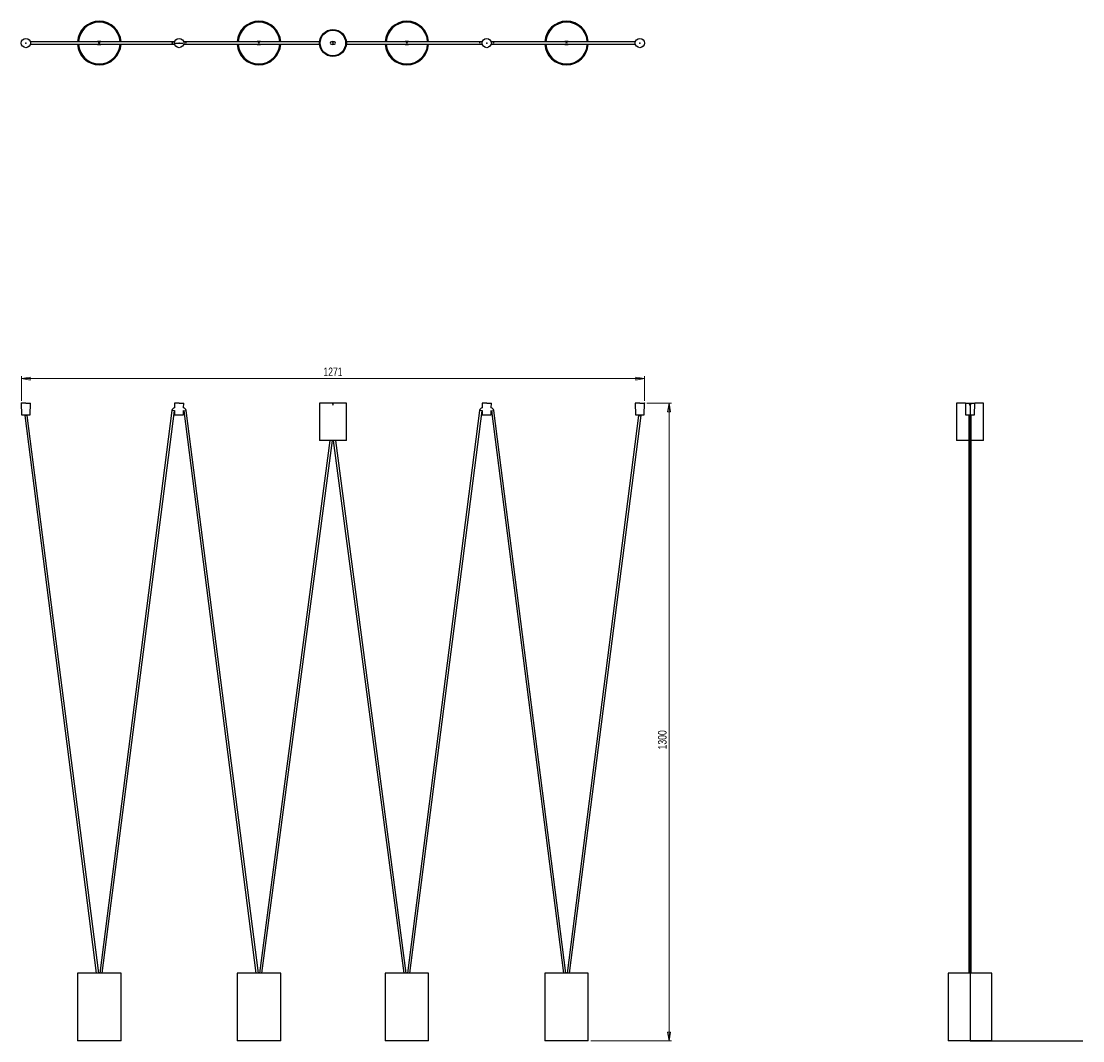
# Model space of a CAD drawing. Header units: millimetres. Extents: x 495 to 928, y 246 to 662.
import ezdxf

# ---------------------------------------------------------------- set-up
doc = ezdxf.new("R2010")
doc.units = ezdxf.units.MM
doc.header["$PDSIZE"] = -1
doc.linetypes.add('CENTERX2', pattern=[20.32, 12.7, -2.54, 2.54, -2.54])
doc.styles.add('SLDTEXTSTYLE0', font='TXT', dxfattribs={"width": 0.75})
doc.dimstyles.new('SLDDIMSTYLE0', dxfattribs={"dimtxt": 3.5, "dimasz": 3.556, "dimexe": 0, "dimexo": 0.0625, "dimgap": 0.875, "dimtad": 1, "dimdec": 0, "dimlfac": 5, "dimrnd": 1e-09, "dimzin": 12, "dimdsep": 46, "dimtxsty": 'SLDTEXTSTYLE0', "dimblk1": 'CLOSED', "dimblk2": 'CLOSED', "dimsah": 1, "dimcen": 0.09, "dimadec": 0, "dimazin": 3, "dimtfac": 1, "dimtofl": 0, "dimtmove": 0, "dimatfit": 3, "dimldrblk": 'CLOSED', "dimfxl": 0, "dimfrac": 2, "dimtolj": 1, "dimtzin": 12, "dimarcsym": 0})
doc.dimstyles.new('SLDDIMSTYLE1', dxfattribs={"dimtxt": 3.5, "dimasz": 3.556, "dimexe": 0, "dimexo": 0.0625, "dimgap": 0.875, "dimtad": 1, "dimdec": 0, "dimlfac": 5, "dimrnd": 1e-09, "dimzin": 12, "dimdsep": 46, "dimtxsty": 'SLDTEXTSTYLE0', "dimblk1": 'CLOSED', "dimblk2": 'CLOSED', "dimsah": 1, "dimcen": 0.09, "dimadec": 0, "dimazin": 3, "dimtfac": 1, "dimtdec": 0, "dimtofl": 0, "dimtmove": 0, "dimatfit": 3, "dimldrblk": 'CLOSED', "dimfxl": 0, "dimfrac": 2, "dimtolj": 1, "dimtzin": 12, "dimarcsym": 0})

# ---------------------------------------------------------------- blocks, each defined once
blk = doc.blocks.new('_Closed')
at = {"color": 0, "linetype": 'ByBlock', "lineweight": -2}
for p, q in [((-1, 0.166667), (0, 0)), ((-1, 0.166667), (-1, -0.166667)), ((0, 0), (-1, -0.166667)), ((0, 0), (-1, 0))]:
    blk.add_line(p, q, dxfattribs=at)
blk = doc.blocks.new('_D')
at = {"color": 7, "linetype": 'Continuous', "lineweight": 0}
for p, q in [((494.66, 507.35), (494.66, 517.35)), ((494.66, 516.35), (748.8, 516.35)), ((748.8, 507.35), (748.8, 517.35))]:
    blk.add_line(p, q, dxfattribs=at)
at = {"color": 7, "linetype": 'Continuous', "lineweight": 18, "xscale": 3.556, "yscale": 3.556, "rotation": 180.0000000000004}
blk.add_blockref('_Closed', (494.66, 516.35), dxfattribs=at)
at = {"color": 7, "linetype": 'Continuous', "lineweight": 18, "xscale": 3.556, "yscale": 3.556}
blk.add_blockref('_Closed', (748.8, 516.35), dxfattribs=at)
at = {"color": 7, "linetype": 'Continuous', "lineweight": 18, "insert": (617.82, 520.87), "char_height": 3.5, "attachment_point": 1, "style": 'SLDTEXTSTYLE0'}
blk.add_mtext('1271', dxfattribs=at)
blk = doc.blocks.new('_D_1')
at = {"color": 7, "linetype": 'Continuous', "lineweight": 0}
for p, q in [((749.8, 506.35), (759.8, 506.35)), ((758.8, 506.35), (758.8, 246.32)), ((726.87, 246.32), (759.8, 246.32))]:
    blk.add_line(p, q, dxfattribs=at)
at = {"color": 7, "linetype": 'Continuous', "lineweight": 18, "xscale": 3.556, "yscale": 3.556}
for p, rotation in [((758.8, 506.35), 90.0000000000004), ((758.8, 246.32), 270.0000000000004)]:
    blk.add_blockref('_Closed', p, dxfattribs=dict(at, rotation=rotation))
at = {"color": 7, "linetype": 'Continuous', "lineweight": 18, "insert": (754.29, 365.13), "char_height": 3.5, "attachment_point": 1, "rotation": 90, "style": 'SLDTEXTSTYLE0'}
blk.add_mtext('1300', dxfattribs=at)

msp = doc.modelspace()

# ---------------------------------------------------------------- linework, layer by layer
at = {"color": 7, "linetype": 'Continuous', "lineweight": 25}
for p, q in [((526.81, 653.89), (525.95, 653.89)), ((591.94, 653.89), (591.08, 653.89)), ((652.28, 653.89), (651.42, 653.89)), ((717.41, 653.89), (716.55, 653.89)), ((525.88, 653.72), (498.29, 653.72)), ((498.29, 652.72), (525.88, 652.72)), ((526.88, 653.72), (525.88, 653.72)), ((525.88, 652.72), (526.88, 652.72)), ((525.95, 652.55), (526.81, 652.55)), ((556.55, 653.72), (526.88, 653.72)), ((526.88, 652.72), (556.55, 652.72)), ((557.11, 653.72), (556.55, 653.72)), ((556.55, 652.72), (557.11, 652.72)), ((561.34, 653.72), (560.78, 653.72)), ((560.78, 652.72), (561.34, 652.72)), ((591.01, 653.72), (561.34, 653.72)), ((561.34, 652.72), (591.01, 652.72)), ((592.01, 653.72), (591.01, 653.72)), ((591.01, 652.72), (592.01, 652.72)), ((591.08, 652.55), (591.94, 652.55)), ((616.2, 653.72), (592.01, 653.72)), ((592.01, 652.72), (616.2, 652.72)), ((622.28, 653.72), (621.08, 653.72)), ((621.08, 653.72), (621.08, 653.72)), ((621.08, 652.72), (622.28, 652.72)), ((621.08, 652.72), (621.08, 652.72)), ((622.28, 653.72), (622.28, 653.72)), ((622.28, 652.72), (622.28, 652.72)), ((651.35, 653.72), (627.16, 653.72)), ((627.16, 652.72), (651.35, 652.72)), ((652.35, 653.72), (651.35, 653.72)), ((651.35, 652.72), (652.35, 652.72)), ((651.42, 652.55), (652.28, 652.55)), ((682.02, 653.72), (652.35, 653.72)), ((652.35, 652.72), (682.02, 652.72)), ((682.58, 653.72), (682.02, 653.72)), ((682.02, 652.72), (682.58, 652.72)), ((686.81, 653.72), (686.25, 653.72)), ((686.25, 652.72), (686.81, 652.72)), ((716.48, 653.72), (686.81, 653.72)), ((686.81, 652.72), (716.48, 652.72)), ((717.48, 653.72), (716.48, 653.72)), ((716.48, 652.72), (717.48, 652.72)), ((716.55, 652.55), (717.41, 652.55)), ((745.07, 653.72), (717.48, 653.72)), ((717.48, 652.72), (745.07, 652.72)), ((494.56, 506.35), (494.66, 501.55)), ((496.46, 506.35), (494.56, 506.35)), ((496.46, 506.35), (498.36, 506.35)), ((498.26, 501.55), (498.36, 506.35)), ((556.05, 503.31), (526.59, 273.92)), ((527.6, 273.92), (557.05, 503.18)), ((557.04, 506.35), (557.08, 504.42)), ((558.94, 506.35), (557.04, 506.35)), ((557.11, 503.33), (557.14, 501.55)), ((558.94, 506.35), (560.84, 506.35)), ((560.74, 501.55), (560.78, 503.33)), ((560.8, 504.42), (560.84, 506.35)), ((560.84, 503.18), (590.28, 273.92)), ((591.29, 273.92), (561.83, 503.31)), ((616.18, 506.35), (616.18, 491.15)), ((627.1, 506.35), (616.18, 506.35)), ((627.18, 506.35), (627.1, 506.35)), ((627.18, 491.15), (627.18, 506.35)), ((681.52, 503.31), (652.06, 273.92)), ((653.07, 273.92), (682.52, 503.18)), ((682.51, 506.35), (682.55, 504.42)), ((684.41, 506.35), (682.51, 506.35)), ((682.58, 503.33), (682.61, 501.55)), ((684.41, 506.35), (686.31, 506.35)), ((686.21, 501.55), (686.25, 503.33)), ((686.27, 504.42), (686.31, 506.35)), ((686.31, 503.18), (715.76, 273.92)), ((716.76, 273.92), (687.3, 503.31)), ((745, 506.35), (745.1, 501.55)), ((746.9, 506.35), (745, 506.35)), ((746.9, 506.35), (748.8, 506.35)), ((748.7, 501.55), (748.8, 506.35)), ((876.07, 506.35), (876.07, 491.15)), ((879.67, 506.35), (876.07, 506.35)), ((879.67, 506.35), (879.77, 501.55)), ((879.67, 506.35), (883.47, 506.35)), ((883.37, 501.55), (883.47, 506.35)), ((887.07, 506.35), (883.47, 506.35)), ((887.07, 491.15), (887.07, 506.35)), ((494.66, 501.55), (496.46, 501.55)), ((495.96, 501.55), (495.96, 501.26)), ((496.96, 501.33), (495.96, 501.26)), ((495.96, 501.26), (525.16, 273.92)), ((496.46, 501.55), (498.26, 501.55)), ((496.96, 501.33), (496.96, 501.55)), ((526.16, 273.92), (496.96, 501.33)), ((557.14, 501.55), (558.94, 501.55)), ((558.94, 501.55), (560.74, 501.55)), ((682.61, 501.55), (684.41, 501.55)), ((684.41, 501.55), (686.21, 501.55)), ((746.4, 501.33), (717.19, 273.92)), ((718.2, 273.92), (747.4, 501.26)), ((745.1, 501.55), (746.9, 501.55)), ((746.4, 501.55), (746.4, 501.33)), ((746.4, 501.33), (747.4, 501.26)), ((746.9, 501.55), (748.7, 501.55)), ((747.4, 501.26), (747.4, 501.55)), ((879.77, 501.55), (883.37, 501.55)), ((881.07, 501.55), (881.07, 501.29)), ((881.07, 501.29), (881.07, 273.92)), ((882.07, 501.29), (882.07, 501.55)), ((882.07, 273.92), (882.07, 501.29)), ((620.5, 491.15), (591.73, 273.92)), ((592.74, 273.92), (621.51, 491.15)), ((627.1, 491.15), (616.18, 491.15)), ((621.85, 491.15), (650.62, 273.92)), ((651.63, 273.92), (622.86, 491.15)), ((627.18, 491.15), (627.1, 491.15)), ((880.65, 491.15), (876.07, 491.15)), ((881.07, 491.15), (880.65, 491.15)), ((887.07, 491.15), (882.07, 491.15)), ((517.49, 273.92), (517.49, 246.32)), ((535.27, 273.92), (517.49, 273.92)), ((535.27, 246.32), (535.27, 273.92)), ((582.62, 273.92), (582.62, 246.32)), ((600.4, 273.92), (582.62, 273.92)), ((600.4, 246.32), (600.4, 273.92)), ((642.96, 273.92), (642.96, 246.32)), ((660.74, 273.92), (642.96, 273.92)), ((660.74, 246.32), (660.74, 273.92)), ((708.09, 273.92), (708.09, 246.32)), ((725.87, 273.92), (708.09, 273.92)), ((725.87, 246.32), (725.87, 273.92)), ((872.68, 273.92), (872.68, 246.32)), ((890.46, 273.92), (872.68, 273.92)), ((890.46, 246.32), (890.46, 273.92)), ((535.27, 246.32), (517.49, 246.32)), ((600.4, 246.32), (582.62, 246.32)), ((660.74, 246.32), (642.96, 246.32)), ((725.87, 246.32), (708.09, 246.32)), ((890.46, 246.32), (872.68, 246.32))]:
    msp.add_line(p, q, dxfattribs=at)
at = {"color": 7, "linetype": 'CENTERX2'}
for p, q in [((526.38, 653.72), (526.38, 652.72)), ((557.34, 653.22), (560.54, 653.22)), ((621.68, 506.35), (621.68, 505.85)), ((881.57, 506.35), (881.57, 505.85))]:
    msp.add_line(p, q, dxfattribs=at)
at = {"color": 8, "linetype": 'Continuous', "lineweight": 25}
for p, q in [((557.05, 503.18), (556.05, 503.31)), ((560.84, 503.18), (561.83, 503.31)), ((682.52, 503.18), (681.52, 503.31)), ((686.31, 503.18), (687.3, 503.31))]:
    msp.add_line(p, q, dxfattribs=at)
at = {"color": 7, "linetype": 'Continuous'}
for p, q in [((881.57, 506.35), (881.57, 246.32)), ((881.57, 246.32), (927.55, 246.32))]:
    msp.add_line(p, q, dxfattribs=at)
at = {"color": 7, "linetype": 'Continuous', "flags": 128}
for points in [[(621.63, 505.77), (621.64, 505.66), (621.65, 505.59), (621.67, 505.56), (621.69, 505.57), (621.71, 505.62), (621.72, 505.71), (621.73, 505.83), (621.73, 505.94), (621.72, 506.05), (621.7, 506.12), (621.68, 506.15), (621.66, 506.14), (621.65, 506.09), (621.63, 506), (621.63, 505.88), (621.63, 505.77)], [(881.29, 505.77), (881.34, 505.66), (881.43, 505.59), (881.54, 505.56), (881.66, 505.57), (881.76, 505.62), (881.83, 505.71), (881.87, 505.83), (881.86, 505.94), (881.8, 506.05), (881.71, 506.12), (881.6, 506.15), (881.49, 506.14), (881.38, 506.09), (881.31, 506), (881.28, 505.88), (881.29, 505.77)]]:
    msp.add_lwpolyline(points, dxfattribs=at)
at = {"color": 7, "linetype": 'Continuous', "lineweight": 25}
for centre, radius in [((621.68, 653.22), 5.5), ((621.68, 653.22), 5.2), ((496.46, 653.22), 1.9), ((558.94, 653.22), 1.9), ((684.41, 653.22), 1.9), ((684.41, 653.22), 1.9), ((746.9, 653.22), 1.9)]:
    msp.add_circle(centre, radius, dxfattribs=at)
at = {"color": 7, "linetype": 'CENTERX2'}
for centre in [(526.38, 653.22), (558.94, 653.22)]:
    msp.add_circle(centre, 0.112, dxfattribs=at)
at = {"color": 7, "linetype": 'Continuous'}
msp.add_circle((621.68, 653.22), 0.112, dxfattribs=at)
at = {"color": 7, "linetype": 'Continuous', "lineweight": 25}
for centre, radius, start, end in [((526.38, 653.22), 8.89, 90, 176.7758), ((526.38, 653.22), 8.59, 90, 176.6631), ((526.38, 653.22), 8.51, 3.3682, 176.6318), ((526.38, 653.22), 8.5, 3.3723, 176.6277), ((526.38, 653.22), 8.89, 3.2242, 90), ((526.38, 653.22), 8.59, 3.3369, 90), ((591.51, 653.22), 8.89, 90, 176.7758), ((591.51, 653.22), 8.59, 90, 176.6631), ((591.51, 653.22), 8.51, 3.3682, 176.6318), ((591.51, 653.22), 8.5, 3.3723, 176.6277), ((591.51, 653.22), 8.89, 3.2242, 90), ((591.51, 653.22), 8.59, 3.3369, 90), ((651.85, 653.22), 8.89, 90, 176.7758), ((651.85, 653.22), 8.59, 90, 176.6631), ((651.85, 653.22), 8.51, 3.3682, 176.6318), ((651.85, 653.22), 8.5, 3.3723, 176.6277), ((651.85, 653.22), 8.89, 3.2242, 90), ((651.85, 653.22), 8.59, 3.3369, 90), ((716.98, 653.22), 8.89, 90, 176.7758), ((716.98, 653.22), 8.59, 90, 176.6631), ((716.98, 653.22), 8.51, 3.3682, 176.6318), ((716.98, 653.22), 8.5, 3.3723, 176.6277), ((716.98, 653.22), 8.89, 3.2242, 90), ((716.98, 653.22), 8.59, 3.3369, 90), ((525.95, 653.22), 0.67, 90, 131.7318), ((526.81, 653.22), 0.67, 48.2682, 90), ((591.08, 653.22), 0.67, 90, 131.7318), ((591.94, 653.22), 0.67, 48.2682, 90), ((651.42, 653.22), 0.67, 90, 131.7318), ((652.28, 653.22), 0.67, 48.2682, 90), ((716.55, 653.22), 0.67, 90, 131.7318), ((717.41, 653.22), 0.67, 48.2682, 90), ((526.38, 653.22), 8.89, 183.2242, 356.7758), ((526.38, 653.22), 8.59, 183.3369, 356.6631), ((526.38, 653.22), 8.51, 183.3682, 356.6318), ((526.38, 653.22), 8.5, 183.3723, 270), ((525.95, 653.22), 0.67, 228.2682, 270), ((525.88, 653.22), 0.5, 0, 90), ((525.88, 653.22), 0.5, 270, 0), ((526.88, 653.22), 0.5, 90, 180), ((526.88, 653.22), 0.5, 180, 270), ((526.38, 653.22), 8.5, 270, 356.6277), ((526.81, 653.22), 0.67, 270, 311.7318), ((591.51, 653.22), 8.89, 183.2242, 356.7758), ((591.51, 653.22), 8.59, 183.3369, 356.6631), ((591.51, 653.22), 8.51, 183.3682, 356.6318), ((591.51, 653.22), 8.5, 183.3723, 270), ((591.08, 653.22), 0.67, 228.2682, 270), ((591.01, 653.22), 0.5, 0, 90), ((591.01, 653.22), 0.5, 270, 0), ((592.01, 653.22), 0.5, 90, 180), ((592.01, 653.22), 0.5, 180, 270), ((591.51, 653.22), 8.5, 270, 356.6277), ((591.94, 653.22), 0.67, 270, 311.7318), ((621.08, 653.22), 0.5, 90, 180), ((621.08, 653.22), 0.5, 180, 270), ((621.68, 653.22), 0.6, 56.4427, 123.5573), ((621.68, 653.22), 0.6, 236.4427, 303.5573), ((622.28, 653.22), 0.5, 0, 90), ((622.28, 653.22), 0.5, 270, 0), ((651.85, 653.22), 8.89, 183.2242, 356.7758), ((651.85, 653.22), 8.59, 183.3369, 356.6631), ((651.85, 653.22), 8.51, 183.3682, 356.6318), ((651.85, 653.22), 8.5, 183.3723, 270), ((651.42, 653.22), 0.67, 228.2682, 270), ((651.35, 653.22), 0.5, 0, 90), ((651.35, 653.22), 0.5, 270, 0), ((652.35, 653.22), 0.5, 90, 180), ((652.35, 653.22), 0.5, 180, 270), ((651.85, 653.22), 8.5, 270, 356.6277), ((652.28, 653.22), 0.67, 270, 311.7318), ((716.98, 653.22), 8.89, 183.2242, 356.7758), ((716.98, 653.22), 8.59, 183.3369, 356.6631), ((716.98, 653.22), 8.51, 183.3682, 356.6318), ((716.98, 653.22), 8.5, 183.3723, 270), ((716.55, 653.22), 0.67, 228.2682, 270), ((716.48, 653.22), 0.5, 0, 90), ((716.48, 653.22), 0.5, 270, 0), ((717.48, 653.22), 0.5, 90, 180), ((717.48, 653.22), 0.5, 180, 270), ((716.98, 653.22), 8.5, 270, 356.6277), ((717.41, 653.22), 0.67, 270, 311.7318), ((557.34, 503.14), 1.3, 101.5201, 172.6815), ((557.34, 503.14), 0.3, 142.1607, 172.6815), ((560.54, 503.14), 0.3, 7.3185, 37.8393), ((560.54, 503.14), 1.3, 7.3185, 78.4799), ((682.81, 503.14), 1.3, 101.5106, 172.6815), ((682.81, 503.14), 0.3, 142.0968, 172.6815), ((686.01, 503.14), 0.3, 7.3185, 37.7752), ((686.01, 503.14), 1.3, 7.3185, 78.4705)]:
    msp.add_arc(centre, radius, start, end, dxfattribs=at)
at = {"color": 8, "linetype": 'Continuous', "lineweight": 25}
for centre, start, end in [((556.55, 653.22), 90.3146, 269.6854), ((561.33, 653.22), 270.3146, 89.6854), ((682.02, 653.22), 90.3146, 269.6854), ((686.81, 653.22), 270.3146, 89.6854)]:
    msp.add_arc(centre, 0.5, start, end, dxfattribs=at)
at = {"color": 7, "linetype": 'Continuous', "lineweight": 25}
for start_param, end_param in [(3.141593, 4.712389), (4.712389, 6.283185)]:
    msp.add_ellipse((881.57, 501.29), major_axis=(0.5, 0), ratio=0.063953, start_param=start_param, end_param=end_param, dxfattribs=at)
at = {"color": 7, "linetype": 'Continuous'}
for p in [(496.46, 653.22), (684.41, 653.22), (746.9, 653.22)]:
    msp.add_point(p, dxfattribs=at)
at = {"color": 7, "linetype": 'Continuous', "lineweight": 0}
for p in [(494.66, 506.35), (748.8, 506.35)]:
    msp.add_point(p, dxfattribs=at)

# ---------------------------------------------------------------- dimensions: what is measured, and where the dimension line sits
at = {"color": 7, "linetype": 'Continuous', "lineweight": 18}
dim = msp.add_linear_dim(base=(748.8, 516.35), p1=(494.66, 506.35), p2=(748.8, 506.35), dimstyle='SLDDIMSTYLE0', dxfattribs=at)
dim.commit()
dim.dimension.update_dxf_attribs({"geometry": '_D', "text_midpoint": (622.99, 516.35), "dimtype": 160})
dim = msp.add_linear_dim(base=(758.8, 246.32), p1=(748.8, 506.35), p2=(725.87, 246.32), angle=90, dimstyle='SLDDIMSTYLE1', dxfattribs=at)
dim.commit()
dim.dimension.update_dxf_attribs({"geometry": '_D_1', "text_midpoint": (758.8, 370.3), "dimtype": 160})

doc.saveas('drawing.dxf')
